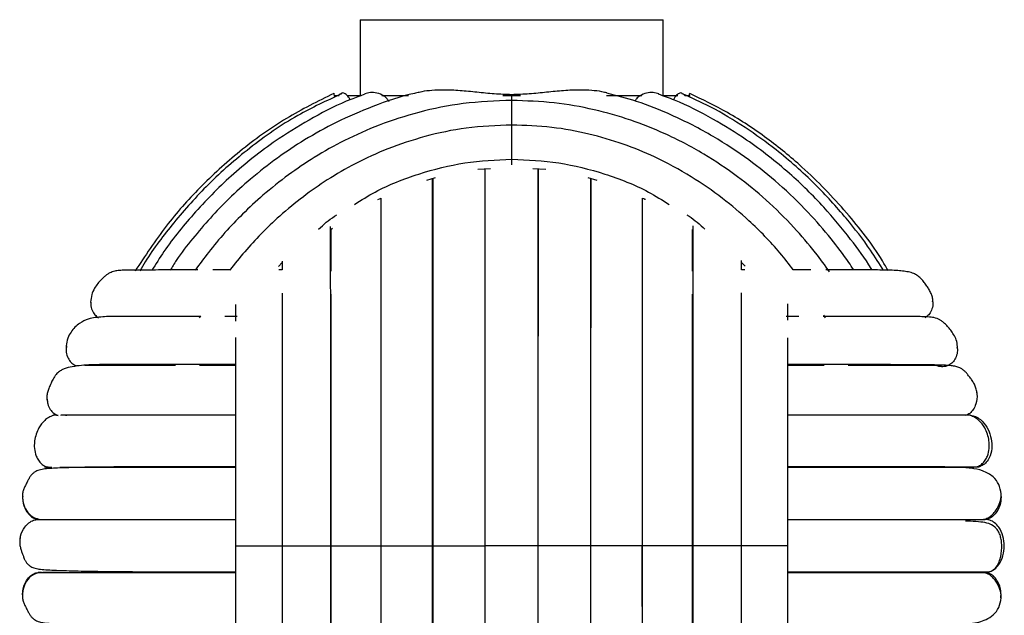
# Paper-space layout '_Posterior' of a CAD drawing. Header units: millimetres. Extents: x -167 to 233, y -56 to 638.
# Tile 6 of 7: x -31 to 98, y 270 to 348. Entities that reach past the tile are written whole.
import ezdxf

# ---------------------------------------------------------------- set-up
doc = ezdxf.new("R2010")
doc.units = ezdxf.units.MM

psp = doc.layouts.new('_Posterior')

# ---------------------------------------------------------------- linework, layer by layer
at = {"color": 7, "linetype": 'Continuous', "lineweight": 25}
for p, q in [((13.46, 348.44), (13.46, 338.44)), ((13.46, 348.44), (53.46, 348.44)), ((53.46, 338.44), (53.46, 348.44)), ((10.02, 338.44), (10.67, 338.44)), ((11.75, 338.44), (13.58, 338.44)), ((16.33, 338.44), (19.85, 338.44)), ((32.3, 338.44), (34.63, 338.44)), ((33.46, 337.78), (33.46, 338.54)), ((45.98, 338.44), (50.64, 338.44)), ((53.37, 338.44), (55.38, 338.44)), ((56.32, 338.44), (56.9, 338.44)), ((56.96, 338.2), (56.96, 338.44)), ((28.99, 328.69), (30.67, 328.79)), ((36.25, 328.8), (37.94, 328.7)), ((22.25, 327.23), (23.4, 327.59)), ((43.51, 327.58), (44.67, 327.25)), ((15.8, 324.7), (16.24, 324.89)), ((9.51, 320.7), (9.8, 320.92)), ((2.68, 315.86), (3.15, 316.36)), ((63.78, 315.39), (63.78, 316.64)), ((63.78, 316.36), (64.25, 315.87)), ((3.15, 315.39), (2.7, 315.39)), ((64.24, 315.39), (63.78, 315.39)), ((-22.12, 311.14), (-22.09, 311.03)), ((89, 311.24), (89.04, 311.42)), ((-7.63, 309.34), (-7.79, 309.07)), ((74.85, 309.06), (74.66, 309.41)), ((-2.78, 309.26), (-4.39, 309.26)), ((71.33, 309.26), (69.66, 309.26)), ((-25.36, 305.35), (-25.31, 305.14)), ((92.24, 305.07), (92.29, 305.29)), ((-24.21, 302.81), (-23.96, 302.73)), ((89.58, 302.8), (89.23, 302.8)), ((94.82, 299.17), (94.83, 299.34)), ((-27.9, 298.3), (-27.82, 298.12)), ((-27.08, 296.21), (-27.13, 296.16)), ((-27.05, 296.21), (-27.08, 296.21)), ((-26.68, 296.21), (-26.99, 296.21)), ((94.02, 296.2), (94.01, 296.21)), ((-28.2, 289.39), (-27.72, 289.39)), ((-27.72, 289.39), (-27.24, 289.36)), ((16.24, 272.69), (16.24, 282.46)), ((16.24, 270.96), (16.24, 278.94)), ((50.68, 272.69), (50.68, 278.94)), ((50.68, 270.96), (50.68, 278.94)), ((-28.6, 275.45), (-29.04, 275.44)), ((95.96, 275.44), (95.52, 275.44))]:
    psp.add_line(p, q, dxfattribs=at)
for points, knots in [([(9.99, 338.7), (7.87, 337.66), (3.49, 335.5), (-2.42, 331.22), (-7.7, 326.41), (-12.39, 321.15), (-14.93, 317.25), (-16.25, 315.23)], [0, 0, 0, 0, 0.1983447, 0.4099039, 0.6097628, 0.7979444, 1, 1, 1, 1]), ([(10.98, 338.64), (9.03, 337.74), (4.76, 335.76), (-1.1, 331.66), (-6.57, 326.89), (-11.11, 321.8), (-14.08, 317.91), (-15.38, 315.66), (-15.62, 315.26)], [0, 0, 0, 0, 0.178914, 0.392146, 0.593532, 0.783137, 0.961017, 1, 1, 1, 1]), ([(14.09, 338.6), (13.47, 338.38), (11.12, 337.55), (7.31, 335.6), (2.07, 332.42), (-3.22, 328.31), (-8.25, 323.24), (-11.82, 318.89), (-13.53, 316.15), (-14.05, 315.31)], [0, 0, 0, 0, 0.053028, 0.201094, 0.3438, 0.547744, 0.739691, 0.919698, 1, 1, 1, 1]), ([(20.92, 338.77), (20.82, 338.75), (18.84, 338.37), (15.26, 337.08), (10.41, 335.02), (6.22, 332.69), (2.44, 330.18), (-0.89, 327.57), (-3.82, 324.89), (-6.36, 322.27), (-8.66, 319.53), (-10.49, 317.26), (-11.36, 315.78), (-11.62, 315.34)], [0, 0, 0, 0, 0.007248, 0.147555, 0.276026, 0.392688, 0.497547, 0.607832, 0.701244, 0.787562, 0.874707, 0.96268, 1, 1, 1, 1]), ([(9.96, 338.75), (9.97, 338.73), (9.98, 338.69), (10.04, 338.35), (10.07, 338.19)], [0, 0, 0, 0, 0.53689, 1, 1, 1, 1]), ([(10.67, 338.44), (10.69, 338.49), (10.76, 338.65), (10.87, 338.68), (10.95, 338.69)], [0, 0, 0, 0, 0.285676, 1, 1, 1, 1]), ([(12.12, 337.87), (12.06, 337.99), (11.86, 338.37), (11.49, 338.69), (11.15, 338.82), (11, 338.72), (10.95, 338.69)], [0, 0, 0, 0, 0.164924, 0.517284, 0.870147, 1, 1, 1, 1]), ([(17.26, 337.65), (17.18, 337.77), (16.98, 338.07), (16.43, 338.48), (15.67, 338.79), (14.81, 338.88), (14.31, 338.73), (14.07, 338.66)], [0, 0, 0, 0, 0.096038, 0.22928, 0.49562, 0.759448, 1, 1, 1, 1]), ([(33.46, 338.54), (32.69, 338.57), (31.14, 338.61), (28.86, 338.87), (26.62, 339.08), (24.64, 339.18), (22.96, 339.11), (21.78, 338.99), (21.14, 338.82), (20.92, 338.77)], [0, 0, 0, 0, 0.174522, 0.349072, 0.523254, 0.697147, 0.823954, 0.939764, 1, 1, 1, 1]), ([(46.01, 338.77), (45.79, 338.82), (45.15, 338.99), (43.97, 339.11), (42.29, 339.18), (40.31, 339.08), (38.07, 338.87), (35.78, 338.61), (34.24, 338.57), (33.46, 338.54)], [0, 0, 0, 0, 0.059753, 0.175517, 0.302284, 0.476622, 0.651063, 0.825546, 1, 1, 1, 1]), ([(78.6, 315.39), (78.38, 315.72), (77.46, 317.14), (75.48, 319.71), (72.46, 323.21), (68.83, 326.72), (64.65, 330.1), (59.94, 333.2), (54.96, 335.75), (50.24, 337.64), (47.32, 338.4), (46, 338.74)], [0, 0, 0, 0, 0.0294016, 0.1235897, 0.2364461, 0.3680247, 0.4920346, 0.6291138, 0.7793411, 0.9006485, 1, 1, 1, 1]), ([(52.86, 338.66), (52.62, 338.73), (52.12, 338.88), (51.26, 338.79), (50.5, 338.48), (49.96, 338.09), (49.78, 337.81), (49.71, 337.7)], [0, 0, 0, 0, 0.243773, 0.511631, 0.782039, 0.917317, 1, 1, 1, 1]), ([(81.03, 315.35), (80.99, 315.43), (80.13, 316.85), (78.05, 319.68), (74.53, 323.95), (69.98, 328.4), (65.04, 332.28), (59.92, 335.43), (56.02, 337.46), (53.54, 338.34), (52.83, 338.6)], [0, 0, 0, 0, 0.007345, 0.133993, 0.282742, 0.453669, 0.64683, 0.788055, 0.939231, 1, 1, 1, 1]), ([(55.97, 338.69), (55.93, 338.72), (55.78, 338.82), (55.44, 338.69), (55.07, 338.37), (54.87, 337.99), (54.8, 337.87)], [0, 0, 0, 0, 0.1295705, 0.4819642, 0.83409, 1, 1, 1, 1]), ([(82.54, 315.3), (81.97, 316.21), (80.46, 318.61), (77.48, 322.46), (73.38, 326.96), (68.88, 330.95), (64.21, 334.31), (60.08, 336.82), (57.2, 338.11), (55.96, 338.67)], [0, 0, 0, 0, 0.089453, 0.236735, 0.405956, 0.597206, 0.737023, 0.886675, 1, 1, 1, 1]), ([(55.97, 338.69), (56.05, 338.68), (56.16, 338.65), (56.24, 338.49), (56.26, 338.44)], [0, 0, 0, 0, 0.715197, 1, 1, 1, 1]), ([(56.87, 338.24), (56.89, 338.37), (56.94, 338.68), (56.97, 338.8), (56.96, 338.75), (56.96, 338.75)], [0, 0, 0, 0, 0.423735, 0.997189, 1, 1, 1, 1]), ([(83.14, 315.27), (82.89, 315.71), (81.34, 318.45), (77.62, 323.15), (72.48, 328.54), (67.11, 332.88), (62.17, 336.19), (58.62, 337.9), (56.94, 338.71)], [0, 0, 0, 0, 0.042866, 0.264083, 0.501438, 0.668741, 0.843248, 1, 1, 1, 1]), ([(33.46, 337.78), (31.32, 337.7), (27.19, 337.54), (21.33, 336.34), (16.09, 334.66), (11.49, 332.62), (7.5, 330.38), (3.91, 327.95), (0.76, 325.43), (-2.02, 322.86), (-4.42, 320.33), (-6.51, 317.86), (-7.75, 316.16), (-8.33, 315.37)], [0, 0, 0, 0, 0.130341, 0.2513, 0.362846, 0.464994, 0.55773, 0.64107, 0.728743, 0.802996, 0.871545, 0.940752, 1, 1, 1, 1]), ([(75.41, 315.14), (74.8, 315.99), (73.33, 318.03), (70.56, 321.23), (67.14, 324.62), (63.17, 327.87), (58.71, 330.86), (53.97, 333.34), (49.11, 335.27), (44.25, 336.65), (38.99, 337.59), (35.34, 337.72), (33.46, 337.78)], [0, 0, 0, 0, 0.063146, 0.152287, 0.256223, 0.354198, 0.46254, 0.581265, 0.677175, 0.778951, 0.88657, 1, 1, 1, 1]), ([(33.46, 334.43), (33.46, 334.55), (33.46, 334.93), (33.46, 335.7), (33.46, 336.6), (33.46, 337.32), (33.46, 337.75), (33.46, 337.73), (33.46, 337.72)], [0, 0, 0, 0, 0.060542, 0.197763, 0.424111, 0.648661, 0.873211, 1, 1, 1, 1]), ([(33.46, 334.53), (31.46, 334.45), (27.58, 334.3), (22.1, 333.13), (17.2, 331.51), (12.91, 329.55), (9.2, 327.4), (5.87, 325.07), (2.96, 322.67), (0.4, 320.21), (-1.8, 317.84), (-3.11, 316.2), (-3.75, 315.38)], [0, 0, 0, 0, 0.138856, 0.267712, 0.386527, 0.495286, 0.59401, 0.682728, 0.776038, 0.85508, 0.927938, 1, 1, 1, 1]), ([(70.62, 315.39), (70.04, 316.14), (68.27, 318.47), (65.14, 321.64), (61.21, 324.99), (57.06, 327.86), (52.66, 330.24), (48.12, 332.1), (43.58, 333.43), (38.65, 334.35), (35.22, 334.47), (33.46, 334.53)], [0, 0, 0, 0, 0.0659, 0.202517, 0.307458, 0.423533, 0.550804, 0.653645, 0.762813, 0.878284, 1, 1, 1, 1]), ([(33.46, 330.01), (33.46, 330.2), (33.46, 330.61), (33.46, 331.34), (33.46, 332.23), (33.46, 333.18), (33.46, 333.96), (33.46, 334.46), (33.46, 334.48), (33.46, 334.48)], [0, 0, 0, 0, 0.0886587, 0.1890412, 0.3028011, 0.4904507, 0.6766092, 0.8627676, 1, 1, 1, 1]), ([(12.69, 324.05), (13.6, 324.61), (16.26, 326.29), (21.17, 328.17), (27.23, 329.73), (31.39, 329.92), (33.46, 330.01)], [0, 0, 0, 0, 0.146021, 0.431008, 0.715612, 1, 1, 1, 1]), ([(33.46, 330.01), (35.54, 329.92), (39.7, 329.73), (45.76, 328.17), (50.66, 326.29), (53.33, 324.61), (54.23, 324.05)], [0, 0, 0, 0, 0.284423, 0.569085, 0.854113, 1, 1, 1, 1]), ([(33.46, 329.28), (33.46, 329.36), (33.46, 329.53), (33.46, 329.84), (33.46, 330.01)], [0, 0, 0, 0, 0.44209, 1, 1, 1, 1]), ([(23.01, 278.94), (23.01, 281.61), (23.01, 286.94), (23.01, 294.74), (23.01, 302.18), (23.01, 309.1), (23.01, 315.35), (23.01, 320.78), (23.01, 324.86), (23.01, 326.77), (23.01, 327.47)], [0, 0, 0, 0, 0.132845, 0.265706, 0.398601, 0.531522, 0.664496, 0.795125, 0.925805, 1, 1, 1, 1]), ([(23.03, 327.47), (23.03, 326.95), (23.03, 325.72), (23.03, 323.55), (23.03, 321.22), (23.03, 319.07), (23.03, 317.12), (23.03, 314.87), (23.03, 311.87), (23.03, 307.68), (23.03, 302.88), (23.03, 297.6), (23.03, 292.03), (23.03, 285.73), (23.03, 281.27), (23.03, 278.94)], [0, 0, 0, 0, 0.05372, 0.126694, 0.190314, 0.24458, 0.289496, 0.330787, 0.400033, 0.486193, 0.589257, 0.677679, 0.775613, 0.883056, 1, 1, 1, 1]), ([(29.96, 278.94), (29.96, 281.58), (29.96, 286.85), (29.96, 294.58), (29.96, 301.96), (29.96, 308.86), (29.96, 315.13), (29.96, 320.64), (29.96, 325.26), (29.96, 327.64), (29.96, 328.75)], [0, 0, 0, 0, 0.127681, 0.255367, 0.383057, 0.510755, 0.638459, 0.763895, 0.889328, 1, 1, 1, 1]), ([(29.96, 278.94), (29.96, 281.58), (29.96, 286.84), (29.96, 294.55), (29.96, 301.93), (29.96, 308.81), (29.96, 315.05), (29.96, 320.54), (29.96, 325.19), (29.96, 327.6), (29.96, 328.75)], [0, 0, 0, 0, 0.127152, 0.254297, 0.381434, 0.50854, 0.635634, 0.760427, 0.885204, 1, 1, 1, 1]), ([(36.96, 278.94), (36.96, 281.58), (36.96, 286.85), (36.96, 294.58), (36.96, 301.96), (36.96, 308.86), (36.96, 315.13), (36.96, 320.64), (36.96, 325.27), (36.96, 327.65), (36.96, 328.76)], [0, 0, 0, 0, 0.1276301, 0.2552641, 0.3829032, 0.5105488, 0.6382022, 0.7635871, 0.8889701, 1, 1, 1, 1]), ([(36.96, 278.94), (36.96, 281.58), (36.96, 286.84), (36.96, 294.55), (36.96, 301.93), (36.97, 308.81), (36.97, 315.05), (36.97, 320.54), (36.97, 325.2), (36.97, 327.6), (36.97, 328.76)], [0, 0, 0, 0, 0.127101, 0.254194, 0.38128, 0.508335, 0.635378, 0.760121, 0.884847, 1, 1, 1, 1]), ([(43.9, 278.94), (43.9, 280.96), (43.9, 284.79), (43.9, 290.2), (43.9, 294.94), (43.9, 299.03), (43.9, 302.48), (43.9, 305.34), (43.9, 307.72), (43.9, 310.29), (43.9, 313.41), (43.9, 317.24), (43.9, 321.01), (43.9, 324.45), (43.9, 326.57), (43.9, 327.46), (43.9, 327.47)], [0, 0, 0, 0, 0.1012779, 0.1931701, 0.2756642, 0.3487689, 0.4124728, 0.4667751, 0.5116776, 0.5530648, 0.6224654, 0.7087474, 0.8118985, 0.9003602, 0.9983203, 1, 1, 1, 1]), ([(43.91, 278.94), (43.91, 281.61), (43.91, 286.94), (43.91, 294.74), (43.91, 302.18), (43.92, 309.1), (43.92, 315.35), (43.92, 320.78), (43.92, 324.86), (43.92, 326.77), (43.92, 327.47)], [0, 0, 0, 0, 0.1328515, 0.2657187, 0.3986202, 0.5315473, 0.6645268, 0.7951629, 0.9258481, 1, 1, 1, 1]), ([(16.2, 324.87), (16.2, 324.59), (16.2, 323.64), (16.2, 321.9), (16.2, 319.82), (16.2, 317.9), (16.2, 315.68), (16.2, 312.7), (16.2, 308.49), (16.2, 303.61), (16.2, 298.21), (16.2, 292.48), (16.2, 285.98), (16.2, 281.35), (16.2, 278.94)], [0, 0, 0, 0, 0.030182, 0.100863, 0.161176, 0.211124, 0.256952, 0.333793, 0.42944, 0.543879, 0.642066, 0.750821, 0.870131, 1, 1, 1, 1]), ([(50.73, 278.94), (50.73, 281.03), (50.73, 285), (50.73, 290.58), (50.73, 295.47), (50.73, 299.67), (50.73, 303.2), (50.73, 306.09), (50.73, 308.51), (50.73, 311.1), (50.73, 314.22), (50.73, 318.04), (50.73, 321.65), (50.73, 323.99), (50.73, 324.87), (50.73, 324.88)], [0, 0, 0, 0, 0.112392, 0.214362, 0.305908, 0.387029, 0.457715, 0.517965, 0.567777, 0.613729, 0.690786, 0.786583, 0.901112, 0.999331, 1, 1, 1, 1]), ([(50.73, 324.88), (50.83, 324.84), (50.97, 324.79), (51.09, 324.72), (51.12, 324.7)], [0, 0, 0, 0, 0.753585, 1, 1, 1, 1]), ([(7.96, 320.77), (8.63, 321.39), (9.39, 322.09), (10.27, 322.6), (10.38, 322.66)], [0, 0, 0, 0, 0.883848, 1, 1, 1, 1]), ([(56.55, 322.66), (56.66, 322.6), (57.54, 322.09), (58.29, 321.39), (58.96, 320.78)], [0, 0, 0, 0, 0.115397, 1, 1, 1, 1]), ([(9.51, 321.13), (9.51, 320.77), (9.51, 319.72), (9.51, 317.67), (9.51, 314.77), (9.52, 311.11), (9.52, 306.59), (9.52, 301.11), (9.52, 295.43), (9.52, 289.83), (9.52, 284.52), (9.52, 280.84), (9.52, 278.94)], [0, 0, 0, 0, 0.03826, 0.110412, 0.196315, 0.295959, 0.409323, 0.5364, 0.677181, 0.778688, 0.886297, 1, 1, 1, 1]), ([(57.41, 278.94), (57.41, 281.36), (57.41, 285.98), (57.41, 292.42), (57.41, 297.99), (57.41, 302.7), (57.41, 306.59), (57.41, 309.73), (57.41, 312.31), (57.41, 314.69), (57.41, 317.18), (57.41, 319.44), (57.41, 320.72), (57.41, 321.2)], [0, 0, 0, 0, 0.144826, 0.276232, 0.394207, 0.498773, 0.589879, 0.667536, 0.731741, 0.791009, 0.863298, 0.949195, 1, 1, 1, 1]), ([(9.6, 320.77), (9.6, 319.53), (9.6, 317.88), (9.6, 315.76), (9.6, 315.24)], [0, 0, 0, 0, 0.755707, 1, 1, 1, 1]), ([(57.33, 315.24), (57.33, 315.76), (57.33, 317.88), (57.33, 319.51), (57.33, 320.75)], [0, 0, 0, 0, 0.245142, 1, 1, 1, 1]), ([(3.15, 316.55), (3.15, 316.2), (3.15, 315.83), (3.15, 315.41), (3.15, 315.39)], [0, 0, 0, 0, 0.94654, 1, 1, 1, 1]), ([(-7.98, 315.39), (-8.3, 315.39), (-9.92, 315.39), (-12.52, 315.39), (-14.91, 315.38), (-16.41, 315.37), (-17.26, 315.36), (-17.95, 315.35), (-18.56, 315.31), (-19.07, 315.21), (-19.51, 315.04), (-19.75, 314.91), (-19.99, 314.75), (-20.34, 314.47), (-20.78, 314.07), (-21.23, 313.55), (-21.66, 312.91), (-22.04, 312.07), (-22.09, 311.47), (-22.12, 311.14)], [0, 0, 0, 0, 0.042171, 0.218837, 0.413911, 0.491592, 0.57193, 0.64705, 0.714563, 0.76005, 0.777208, 0.784076, 0.790342, 0.803937, 0.824117, 0.853, 0.891246, 0.940394, 1, 1, 1, 1]), ([(-3.75, 315.39), (-4.32, 315.39), (-5.12, 315.39), (-5.8, 315.39), (-6, 315.39)], [0, 0, 0, 0, 0.7168188, 1, 1, 1, 1]), ([(72.92, 315.39), (72.78, 315.39), (72.09, 315.39), (71.27, 315.39), (70.61, 315.39)], [0, 0, 0, 0, 0.2021278, 1, 1, 1, 1]), ([(89.04, 311.42), (89.02, 311.58), (88.98, 311.87), (88.77, 312.38), (88.51, 312.87), (88.24, 313.28), (87.99, 313.62), (87.75, 313.93), (87.48, 314.25), (87.19, 314.51), (86.86, 314.75), (86.35, 315), (85.81, 315.13), (85.03, 315.26), (83.83, 315.36), (81.99, 315.39), (79.36, 315.39), (76.94, 315.39), (75.28, 315.39), (74.89, 315.39)], [0, 0, 0, 0, 0.05427, 0.099004, 0.134456, 0.16117, 0.171914, 0.181575, 0.199712, 0.209091, 0.219901, 0.24832, 0.310094, 0.376809, 0.443034, 0.598152, 0.774592, 0.946318, 1, 1, 1, 1]), ([(3.15, 312.31), (3.15, 311.33), (3.15, 309.07), (3.15, 304.97), (3.15, 299.83), (3.15, 294.49), (3.15, 289.21), (3.15, 284.21), (3.15, 280.73), (3.15, 278.94)], [0, 0, 0, 0, 0.109814, 0.253185, 0.413869, 0.591877, 0.720207, 0.856246, 1, 1, 1, 1]), ([(9.6, 312.2), (9.6, 312.05), (9.6, 310.24), (9.6, 306.14), (9.6, 299.94), (9.6, 293.21), (9.6, 286.17), (9.6, 281.35), (9.6, 278.94)], [0, 0, 0, 0, 0.017254, 0.213447, 0.409843, 0.60644, 0.803171, 1, 1, 1, 1]), ([(57.32, 278.94), (57.32, 281.35), (57.32, 286.17), (57.33, 293.21), (57.33, 299.94), (57.33, 306.14), (57.33, 310.24), (57.33, 312.05), (57.33, 312.2)], [0, 0, 0, 0, 0.196815, 0.393566, 0.590162, 0.786561, 0.98274, 1, 1, 1, 1]), ([(63.78, 278.94), (63.78, 281.23), (63.78, 285.58), (63.78, 291.65), (63.78, 296.9), (63.78, 301.32), (63.78, 304.98), (63.78, 307.92), (63.78, 310.32), (63.78, 311.7), (63.78, 312.35)], [0, 0, 0, 0, 0.183385, 0.349779, 0.499172, 0.631538, 0.74688, 0.845165, 0.92637, 1, 1, 1, 1]), ([(-22.08, 311.14), (-22.09, 311.04), (-22.13, 310.67), (-21.95, 310.08), (-21.61, 309.45), (-21.25, 309.19), (-21.08, 309.07)], [0, 0, 0, 0, 0.125846, 0.454258, 0.744052, 1, 1, 1, 1]), ([(-2.98, 310.82), (-2.98, 310.6), (-2.98, 309.92), (-2.98, 309.14), (-2.98, 308.62)], [0, 0, 0, 0, 0.32676, 1, 1, 1, 1]), ([(69.91, 308.74), (69.91, 309.11), (69.91, 309.88), (69.91, 310.57), (69.91, 310.93)], [0, 0, 0, 0, 0.472847, 1, 1, 1, 1]), ([(88.98, 311.42), (89.01, 311.22), (89.08, 310.76), (88.88, 310.08), (88.54, 309.45), (88.17, 309.19), (88, 309.07)], [0, 0, 0, 0, 0.217663, 0.511581, 0.770936, 1, 1, 1, 1]), ([(-7.68, 309.26), (-8.63, 309.26), (-10.93, 309.26), (-14.1, 309.26), (-17.03, 309.26), (-19.46, 309.26), (-21.2, 309.17), (-22.44, 308.94), (-23.67, 308.38), (-24.61, 307.42), (-25.18, 306.39), (-25.3, 305.7), (-25.36, 305.35)], [0, 0, 0, 0, 0.104256, 0.252834, 0.40699, 0.552664, 0.687018, 0.751439, 0.823249, 0.905796, 0.951126, 1, 1, 1, 1]), ([(92.29, 305.29), (92.25, 305.57), (92.18, 306.09), (91.83, 306.82), (91.45, 307.38), (91.09, 307.82), (90.79, 308.12), (90.56, 308.34), (90.32, 308.56), (90.09, 308.71), (89.85, 308.86), (89.33, 309.08), (88.68, 309.17), (87.87, 309.22), (86.85, 309.23), (85.18, 309.25), (82.68, 309.26), (79.11, 309.26), (76.4, 309.26), (74.79, 309.26), (74.54, 309.26)], [0, 0, 0, 0, 0.051235, 0.092833, 0.124927, 0.148559, 0.157405, 0.164491, 0.175378, 0.180753, 0.186826, 0.202278, 0.25763, 0.344577, 0.427845, 0.508301, 0.679342, 0.834369, 0.973843, 1, 1, 1, 1]), ([(23.01, 278.94), (23.01, 281.62), (23.01, 286.96), (23.01, 294.76), (23.01, 301.48), (23.01, 305.29), (23.01, 306.84)], [0, 0, 0, 0, 0.2715861, 0.5431297, 0.8145986, 1, 1, 1, 1]), ([(43.91, 278.94), (43.91, 281.62), (43.91, 286.96), (43.91, 294.76), (43.91, 301.48), (43.91, 305.29), (43.91, 306.84)], [0, 0, 0, 0, 0.271586, 0.543129, 0.814598, 1, 1, 1, 1]), ([(-2.98, 306.49), (-2.98, 305.39), (-2.98, 302.86), (-2.98, 298.29), (-2.98, 293.36), (-2.98, 288.47), (-2.98, 283.83), (-2.98, 280.6), (-2.98, 278.94)], [0, 0, 0, 0, 0.142383, 0.326935, 0.531342, 0.678726, 0.83493, 1, 1, 1, 1]), ([(69.91, 278.94), (69.91, 281.06), (69.91, 285.11), (69.91, 290.74), (69.91, 295.59), (69.91, 299.67), (69.91, 303.02), (69.91, 305.2), (69.91, 306.23), (69.91, 306.42)], [0, 0, 0, 0, 0.2116525, 0.4036851, 0.5760696, 0.7288163, 0.8618741, 0.9752118, 1, 1, 1, 1]), ([(-25.31, 305.35), (-25.34, 305.07), (-25.39, 304.52), (-25.14, 303.77), (-24.76, 303.16), (-24.38, 302.92), (-24.21, 302.81)], [0, 0, 0, 0, 0.284336, 0.553205, 0.790457, 1, 1, 1, 1]), ([(92.24, 305.29), (92.26, 305.03), (92.31, 304.5), (92.07, 303.77), (91.69, 303.16), (91.31, 302.92), (91.14, 302.81)], [0, 0, 0, 0, 0.267889, 0.542937, 0.785642, 1, 1, 1, 1]), ([(-2.98, 302.89), (-4.08, 302.89), (-6.74, 302.89), (-10.54, 302.89), (-14.51, 302.89), (-18.04, 302.89), (-20.52, 302.9), (-22.37, 302.85), (-23.66, 302.77), (-24.87, 302.56), (-25.65, 302.35), (-26.24, 302), (-26.55, 301.72), (-26.72, 301.53), (-26.9, 301.28), (-27.06, 300.99), (-27.23, 300.67), (-27.42, 300.28), (-27.62, 299.82), (-27.81, 299.29), (-27.92, 298.76), (-27.91, 298.47), (-27.9, 298.3)], [0, 0, 0, 0, 0.079291, 0.191838, 0.310088, 0.434019, 0.562011, 0.626156, 0.690616, 0.755663, 0.819969, 0.843189, 0.851765, 0.858763, 0.86189, 0.870977, 0.877328, 0.88448, 0.902757, 0.927868, 0.960231, 1, 1, 1, 1]), ([(-22.9, 302.81), (-22.63, 302.81), (-21.87, 302.81), (-19.49, 302.81), (-15.85, 302.81), (-12.9, 302.81), (-11.04, 302.81), (-10.9, 302.81)], [0, 0, 0, 0, 0.149311, 0.425707, 0.701824, 0.977633, 1, 1, 1, 1]), ([(-7.74, 302.81), (-7.23, 302.81), (-5.8, 302.81), (-4.08, 302.81), (-2.98, 302.81)], [0, 0, 0, 0, 0.35678, 1, 1, 1, 1]), ([(94.83, 299.34), (94.79, 299.53), (94.72, 299.88), (94.48, 300.38), (94.2, 300.84), (93.92, 301.22), (93.69, 301.51), (93.49, 301.75), (93.28, 301.99), (93.08, 302.16), (92.85, 302.33), (92.48, 302.53), (92.01, 302.67), (91.4, 302.76), (90.32, 302.82), (88.33, 302.86), (85.03, 302.88), (81.24, 302.89), (77.26, 302.89), (73.55, 302.89), (70.96, 302.89), (69.91, 302.89)], [0, 0, 0, 0, 0.040752, 0.073396, 0.098313, 0.115932, 0.122288, 0.127334, 0.135801, 0.140392, 0.145762, 0.159685, 0.189834, 0.232014, 0.286533, 0.424014, 0.566939, 0.696069, 0.812109, 0.923398, 1, 1, 1, 1]), ([(69.91, 302.81), (71.01, 302.81), (72.73, 302.81), (74.16, 302.81), (74.68, 302.81)], [0, 0, 0, 0, 0.642404, 1, 1, 1, 1]), ([(77.86, 302.81), (77.99, 302.81), (79.84, 302.81), (82.78, 302.81), (86.43, 302.81), (88.97, 302.81), (89.82, 302.81), (90.18, 302.81)], [0, 0, 0, 0, 0.0196568, 0.2803937, 0.5414016, 0.8026773, 1, 1, 1, 1]), ([(91.14, 302.81), (90.94, 302.73), (90.53, 302.58), (89.9, 302.61), (89.54, 302.76), (89.39, 302.82)], [0, 0, 0, 0, 0.343414, 0.732239, 1, 1, 1, 1]), ([(94.79, 299.33), (94.82, 299.22), (94.93, 298.68), (94.79, 297.84), (94.42, 296.98), (93.94, 296.43), (93.54, 296.25), (93.35, 296.16)], [0, 0, 0, 0, 0.091021, 0.438803, 0.64964, 0.835684, 1, 1, 1, 1]), ([(-27.85, 298.31), (-27.83, 298.1), (-27.81, 297.63), (-27.48, 296.99), (-27.02, 296.43), (-26.61, 296.25), (-26.42, 296.16)], [0, 0, 0, 0, 0.226472, 0.51708, 0.773515, 1, 1, 1, 1]), ([(-27.05, 296.16), (-27.26, 296.09), (-27.67, 295.94), (-28.35, 295.41), (-29.11, 294.42), (-29.51, 293.18), (-29.58, 291.99), (-29.46, 291.19), (-29.19, 290.5), (-28.86, 290.01), (-28.42, 289.6), (-28.06, 289.46), (-27.88, 289.39)], [0, 0, 0, 0, 0.076226, 0.154189, 0.301728, 0.512003, 0.602245, 0.723597, 0.792284, 0.862585, 0.932108, 1, 1, 1, 1]), ([(-26.42, 296.16), (-26.63, 296.21), (-26.85, 296.27), (-27.07, 296.21), (-27.08, 296.21)], [0, 0, 0, 0, 0.930008, 1, 1, 1, 1]), ([(-25.27, 296.16), (-25.5, 296.19), (-25.95, 296.25), (-26.05, 296.19), (-26.11, 296.16)], [0, 0, 0, 0, 0.50258, 1, 1, 1, 1]), ([(-2.98, 296.21), (-4.05, 296.21), (-6.59, 296.21), (-9.98, 296.21), (-13.3, 296.21), (-16.27, 296.21), (-19.17, 296.21), (-21.87, 296.21), (-24.26, 296.21), (-25.33, 296.21), (-25.88, 296.2)], [0, 0, 0, 0, 0.09563, 0.228033, 0.329777, 0.442283, 0.565551, 0.699589, 0.844407, 1, 1, 1, 1]), ([(94.01, 296.21), (93.94, 296.21), (93.79, 296.21), (92.66, 296.21), (91.06, 296.21), (89.1, 296.21), (86.93, 296.21), (84.55, 296.21), (82.06, 296.21), (79.51, 296.21), (77.03, 296.21), (74.48, 296.21), (72.15, 296.21), (70.54, 296.21), (69.91, 296.21)], [0, 0, 0, 0, 0.121889, 0.235443, 0.340557, 0.437234, 0.525464, 0.605248, 0.689829, 0.762238, 0.826764, 0.891689, 0.95722, 1, 1, 1, 1]), ([(94.8, 289.39), (94.98, 289.46), (95.35, 289.6), (95.79, 290.01), (96.12, 290.5), (96.39, 291.19), (96.5, 291.99), (96.44, 293.18), (96.03, 294.42), (95.28, 295.41), (94.6, 295.94), (94.18, 296.09), (93.98, 296.16)], [0, 0, 0, 0, 0.067892, 0.137415, 0.207716, 0.276403, 0.397755, 0.487997, 0.698271, 0.845811, 0.923773, 1, 1, 1, 1]), ([(94.01, 296.21), (94.23, 296.16), (94.71, 296.07), (95.49, 295.55), (96.21, 294.65), (96.71, 293.43), (96.88, 292.12), (96.69, 290.98), (96.25, 290.14), (95.74, 289.63), (95.33, 289.47), (95.13, 289.39)], [0, 0, 0, 0, 0.074416, 0.164861, 0.314053, 0.462059, 0.610065, 0.759257, 0.849702, 0.929512, 1, 1, 1, 1]), ([(-2.98, 289.38), (-2.99, 289.38), (-5.23, 289.38), (-8.77, 289.38), (-13.6, 289.38), (-17.73, 289.38), (-21.69, 289.35), (-24.45, 289.3), (-26.23, 289.24), (-27.27, 289.19), (-28.13, 289.13), (-28.84, 289), (-29.37, 288.8), (-29.75, 288.51), (-29.94, 288.31), (-30.11, 288.11), (-30.27, 287.82), (-30.42, 287.56), (-30.58, 287.25), (-30.77, 286.86), (-30.97, 286.42), (-31.11, 285.97), (-31.13, 285.67), (-31.13, 285.51)], [0, 0, 0, 0, 0.0007075, 0.1369215, 0.2409014, 0.3499207, 0.4712945, 0.6055158, 0.6590294, 0.7144055, 0.7686828, 0.8187693, 0.853183, 0.8661806, 0.8711521, 0.8753454, 0.8828483, 0.8872568, 0.8928954, 0.9088729, 0.9318435, 0.9621309, 1, 1, 1, 1]), ([(-28.2, 289.39), (-27.99, 289.35), (-27.77, 289.29), (-27.55, 289.35), (-27.54, 289.35)], [0, 0, 0, 0, 0.926343, 1, 1, 1, 1]), ([(-26.19, 289.35), (-25.71, 289.35), (-24.78, 289.35), (-22.74, 289.35), (-20.08, 289.35), (-16.73, 289.35), (-12.77, 289.35), (-8.94, 289.35), (-5.71, 289.35), (-3.72, 289.35), (-2.98, 289.35)], [0, 0, 0, 0, 0.137495, 0.26662, 0.387352, 0.552642, 0.699042, 0.826529, 0.935078, 1, 1, 1, 1]), ([(-20, 289.39), (-19.77, 289.39), (-18.29, 289.39), (-14.69, 289.39), (-9.21, 289.39), (-5.21, 289.39), (-2.98, 289.39), (-2.98, 289.39)], [0, 0, 0, 0, 0.058425, 0.372192, 0.685818, 0.999281, 1, 1, 1, 1]), ([(69.91, 289.39), (69.91, 289.39), (72.14, 289.39), (76.14, 289.39), (81.61, 289.39), (85.11, 289.39), (86.49, 289.39), (86.62, 289.39)], [0, 0, 0, 0, 0.000707, 0.322357, 0.644157, 0.966117, 1, 1, 1, 1]), ([(98.06, 285.82), (97.99, 286.25), (97.85, 287.07), (96.95, 288.21), (95.64, 288.93), (94.03, 289.23), (92.2, 289.35), (89.85, 289.38), (86.85, 289.38), (82.95, 289.38), (78.69, 289.38), (74.4, 289.38), (71.33, 289.38), (69.91, 289.38)], [0, 0, 0, 0, 0.067152, 0.12855, 0.209238, 0.287131, 0.369327, 0.456337, 0.576943, 0.69289, 0.80346, 0.908663, 1, 1, 1, 1]), ([(69.91, 289.35), (70.89, 289.35), (73.84, 289.35), (78.36, 289.35), (82.81, 289.35), (86.32, 289.35), (89.04, 289.35), (91.33, 289.35), (93.07, 289.35), (94.23, 289.35), (94.38, 289.35), (94.46, 289.35)], [0, 0, 0, 0, 0.0671, 0.200342, 0.342458, 0.442178, 0.545845, 0.653466, 0.765032, 0.880547, 1, 1, 1, 1]), ([(87, 289.39), (88.06, 289.39), (90.45, 289.39), (92.98, 289.39), (94.8, 289.39), (95.02, 289.39), (95.13, 289.39)], [0, 0, 0, 0, 0.2094706, 0.4729186, 0.7364388, 1, 1, 1, 1]), ([(95.13, 289.39), (94.92, 289.35), (94.69, 289.29), (94.47, 289.35), (94.45, 289.36)], [0, 0, 0, 0, 0.9059797, 1, 1, 1, 1]), ([(-31.13, 285.51), (-31.09, 285.12), (-31.01, 284.36), (-30.46, 283.35), (-29.66, 282.64), (-29.02, 282.51), (-28.71, 282.44)], [0, 0, 0, 0, 0.263373, 0.521584, 0.767064, 1, 1, 1, 1]), ([(-31.09, 285.51), (-31.09, 285.31), (-31.11, 284.68), (-30.79, 283.8), (-30.25, 283.03), (-29.67, 282.59), (-29.24, 282.49), (-29.04, 282.44)], [0, 0, 0, 0, 0.147542, 0.473698, 0.671425, 0.845901, 1, 1, 1, 1]), ([(95.63, 282.44), (95.73, 282.46), (95.91, 282.49), (96.29, 282.63), (96.75, 282.92), (97.19, 283.38), (97.69, 284.13), (98.03, 285.1), (98.05, 285.56), (98.06, 285.82)], [0, 0, 0, 0, 0.035304, 0.072159, 0.153759, 0.250157, 0.363385, 0.642715, 1, 1, 1, 1]), ([(98.02, 285.82), (98.03, 285.52), (98.06, 284.78), (97.72, 283.8), (97.18, 283.03), (96.6, 282.59), (96.17, 282.49), (95.96, 282.44)], [0, 0, 0, 0, 0.209163, 0.511742, 0.695177, 0.857041, 1, 1, 1, 1]), ([(-31.4, 279.96), (-31.39, 280.05), (-31.33, 280.58), (-30.94, 281.31), (-30.31, 282), (-29.68, 282.38), (-29.24, 282.42), (-29.04, 282.44)], [0, 0, 0, 0, 0.075749, 0.429373, 0.643753, 0.832923, 1, 1, 1, 1]), ([(-29.04, 282.44), (-28.92, 282.44), (-28.7, 282.44), (-26.88, 282.45), (-24.06, 282.45), (-20.19, 282.45), (-15.43, 282.45), (-9.82, 282.45), (-5.61, 282.45), (-3.16, 282.45), (-2.98, 282.45)], [0, 0, 0, 0, 0.141254, 0.282492, 0.423725, 0.564925, 0.70611, 0.847258, 0.988386, 1, 1, 1, 1]), ([(-29.04, 282.44), (-28.92, 282.44), (-28.7, 282.44), (-26.9, 282.44), (-24.08, 282.44), (-20.22, 282.44), (-15.48, 282.44), (-9.88, 282.44), (-5.65, 282.44), (-3.18, 282.44), (-2.98, 282.44)], [0, 0, 0, 0, 0.141011, 0.282018, 0.423035, 0.564058, 0.705091, 0.846132, 0.987171, 1, 1, 1, 1]), ([(69.91, 282.45), (70.09, 282.45), (72.54, 282.45), (76.75, 282.45), (82.36, 282.45), (87.12, 282.45), (90.98, 282.45), (93.81, 282.45), (95.62, 282.45), (95.85, 282.44), (95.96, 282.44)], [0, 0, 0, 0, 0.011608, 0.152737, 0.293885, 0.435069, 0.576279, 0.717502, 0.858748, 1, 1, 1, 1]), ([(69.91, 282.44), (70.11, 282.44), (72.58, 282.44), (75.16, 282.44), (77.26, 282.44), (77.52, 282.44)], [0, 0, 0, 0, 0.073706, 0.884283, 1, 1, 1, 1]), ([(77.52, 282.44), (79.14, 282.44), (82.66, 282.44), (87.14, 282.44), (91.01, 282.44), (93.82, 282.44), (95.63, 282.44), (95.85, 282.44), (95.96, 282.44)], [0, 0, 0, 0, 0.1463836, 0.317122, 0.4878417, 0.6585626, 0.8292926, 1, 1, 1, 1]), ([(96.56, 275.55), (96.76, 275.64), (97.14, 275.81), (97.6, 276.39), (97.91, 277.12), (98.05, 277.82), (98.11, 278.39), (98.13, 278.88), (98.11, 279.47), (98.02, 280), (97.9, 280.4), (97.79, 280.66), (97.66, 280.9), (97.46, 281.2), (97, 281.66), (96.3, 281.96), (95.32, 282.12), (94.37, 282.18), (93.56, 282.21), (93.34, 282.22)], [0, 0, 0, 0, 0.095139, 0.174519, 0.238411, 0.287276, 0.3067, 0.323488, 0.353589, 0.381041, 0.39371, 0.40661, 0.420552, 0.436205, 0.474363, 0.584481, 0.744415, 0.930597, 1, 1, 1, 1]), ([(96.56, 275.55), (96.57, 275.55), (96.8, 275.59), (97.23, 275.9), (97.88, 276.57), (98.35, 277.64), (98.52, 278.94), (98.35, 280.25), (97.88, 281.31), (97.24, 282), (96.61, 282.38), (96.17, 282.42), (95.96, 282.44)], [0, 0, 0, 0, 0.001491, 0.080754, 0.17058, 0.31875, 0.465743, 0.612735, 0.760905, 0.850731, 0.929994, 1, 1, 1, 1]), ([(-31.43, 279.96), (-31.46, 279.77), (-31.5, 279.43), (-31.44, 278.93), (-31.32, 278.47), (-31.19, 278.09), (-31.08, 277.79), (-31.02, 277.62), (-30.95, 277.45), (-30.89, 277.27), (-30.81, 277.09), (-30.7, 276.89), (-30.45, 276.54), (-30.06, 276.24), (-29.55, 276.01), (-28.89, 275.87), (-27.75, 275.78), (-25.77, 275.68), (-22.64, 275.61), (-18.83, 275.56), (-14.4, 275.53), (-9.36, 275.51), (-5.51, 275.5), (-3.26, 275.5), (-2.98, 275.5)], [0, 0, 0, 0, 0.035732, 0.064732, 0.08717, 0.103263, 0.109047, 0.113472, 0.115266, 0.119798, 0.122759, 0.125911, 0.133331, 0.154818, 0.18687, 0.23007, 0.284232, 0.399046, 0.514448, 0.63051, 0.747305, 0.864903, 0.983368, 1, 1, 1, 1]), ([(-2.98, 278.94), (-2.98, 276.83), (-2.98, 272.78), (-2.98, 267.15), (-2.98, 262.3), (-2.98, 258.22), (-2.98, 254.87), (-2.98, 252.69), (-2.98, 251.66), (-2.98, 251.47)], [0, 0, 0, 0, 0.211609, 0.403602, 0.575951, 0.728667, 0.861697, 0.975012, 1, 1, 1, 1]), ([(-2.95, 278.94), (-2.96, 278.94), (-2.98, 278.94), (-2.68, 278.94), (-2.02, 278.94), (-0.96, 278.94), (0.25, 278.94), (1.41, 278.94), (2.33, 278.94), (2.96, 278.94), (3.22, 278.94), (3.34, 278.94)], [0, 0, 0, 0, 0.041331, 0.135009, 0.289534, 0.44283, 0.596127, 0.750651, 0.84433, 0.926992, 1, 1, 1, 1]), ([(3.15, 278.94), (3.15, 276.66), (3.15, 272.31), (3.15, 266.24), (3.15, 260.99), (3.15, 256.57), (3.15, 252.91), (3.15, 249.97), (3.15, 247.57), (3.15, 246.19), (3.15, 245.54)], [0, 0, 0, 0, 0.183398, 0.349804, 0.499207, 0.631582, 0.746932, 0.845223, 0.926434, 1, 1, 1, 1]), ([(3.18, 278.94), (3.18, 278.94), (3.18, 278.94), (3.52, 278.94), (4.23, 278.94), (5.33, 278.94), (6.57, 278.94), (7.73, 278.94), (8.64, 278.94), (9.25, 278.94), (9.49, 278.94), (9.6, 278.94)], [0, 0, 0, 0, 0.049375, 0.142268, 0.295496, 0.447506, 0.599516, 0.752744, 0.845636, 0.927605, 1, 1, 1, 1]), ([(9.52, 278.94), (9.52, 276.53), (9.52, 271.91), (9.52, 265.47), (9.52, 259.9), (9.52, 255.19), (9.52, 251.3), (9.52, 248.16), (9.52, 245.58), (9.52, 243.2), (9.52, 240.71), (9.52, 238.45), (9.52, 237.17), (9.52, 236.69)], [0, 0, 0, 0, 0.144827, 0.276226, 0.394213, 0.498761, 0.589873, 0.667535, 0.731737, 0.791004, 0.863292, 0.949187, 1, 1, 1, 1]), ([(9.53, 278.94), (9.56, 278.94), (9.62, 278.94), (10.08, 278.94), (10.93, 278.94), (12.12, 278.94), (13.41, 278.94), (14.56, 278.94), (15.42, 278.94), (15.97, 278.94), (16.16, 278.94), (16.24, 278.94)], [0, 0, 0, 0, 0.067416, 0.158545, 0.308865, 0.457991, 0.607116, 0.757436, 0.848565, 0.928978, 1, 1, 1, 1]), ([(9.6, 278.94), (9.6, 276.54), (9.6, 271.72), (9.6, 264.68), (9.6, 257.95), (9.6, 251.75), (9.6, 247.65), (9.6, 245.84), (9.6, 245.7)], [0, 0, 0, 0, 0.196831, 0.393597, 0.59021, 0.786624, 0.982818, 1, 1, 1, 1]), ([(16.2, 278.94), (16.25, 278.94), (16.34, 278.94), (16.86, 278.94), (17.76, 278.94), (18.98, 278.94), (20.29, 278.94), (21.43, 278.94), (22.26, 278.94), (22.78, 278.94), (22.94, 278.94), (23.01, 278.94)], [0, 0, 0, 0, 0.074084, 0.164562, 0.313807, 0.461866, 0.609925, 0.75917, 0.849648, 0.929486, 1, 1, 1, 1]), ([(16.2, 278.94), (16.2, 276.86), (16.2, 272.89), (16.2, 267.31), (16.2, 262.42), (16.2, 258.22), (16.2, 254.69), (16.2, 251.8), (16.2, 249.38), (16.2, 246.79), (16.2, 243.67), (16.2, 239.85), (16.2, 236.24), (16.2, 233.9), (16.2, 233.02), (16.2, 233.01)], [0, 0, 0, 0, 0.1123934, 0.2143686, 0.3059125, 0.3870343, 0.4577191, 0.5179695, 0.5677834, 0.6137371, 0.6907941, 0.7865875, 0.9011188, 0.9993371, 1, 1, 1, 1]), ([(23.01, 278.94), (23.01, 278.94), (23, 278.94), (23.3, 278.94), (23.91, 278.94), (24.91, 278.94), (26.18, 278.94), (27.5, 278.94), (28.61, 278.94), (29.38, 278.94), (29.82, 278.94), (29.92, 278.94), (29.96, 278.94)], [0, 0, 0, 0, 0.0655169, 0.1396975, 0.2237637, 0.3624328, 0.5, 0.6375672, 0.7762363, 0.8603025, 0.9344831, 1, 1, 1, 1]), ([(23.02, 230.42), (23.02, 231.17), (23.02, 233.16), (23.02, 237.38), (23.02, 242.93), (23.01, 249.23), (23.01, 256.1), (23.01, 263.42), (23.01, 271.09), (23.01, 276.33), (23.01, 278.94)], [0, 0, 0, 0, 0.079008, 0.212041, 0.345035, 0.477987, 0.608538, 0.739046, 0.869532, 1, 1, 1, 1]), ([(23.03, 278.94), (23.03, 276.93), (23.03, 273.1), (23.03, 267.7), (23.03, 262.95), (23.03, 258.86), (23.03, 255.41), (23.03, 252.56), (23.03, 250.17), (23.03, 247.6), (23.03, 244.48), (23.03, 240.65), (23.03, 236.89), (23.03, 233.44), (23.03, 231.32), (23.03, 230.43), (23.03, 230.42)], [0, 0, 0, 0, 0.101265, 0.193141, 0.275628, 0.348715, 0.412411, 0.466713, 0.511613, 0.552995, 0.62238, 0.708648, 0.811789, 0.900235, 0.998175, 1, 1, 1, 1]), ([(36.96, 278.94), (36.94, 278.94), (36.9, 278.94), (36.52, 278.94), (35.83, 278.94), (34.77, 278.94), (33.46, 278.94), (32.16, 278.94), (31.1, 278.94), (30.4, 278.94), (30.03, 278.94), (29.99, 278.94), (29.96, 278.94)], [0, 0, 0, 0, 0.065517, 0.139697, 0.223764, 0.362433, 0.5, 0.637567, 0.776236, 0.860303, 0.934483, 1, 1, 1, 1]), ([(29.96, 229.13), (29.96, 230.29), (29.96, 232.75), (29.96, 237.53), (29.96, 243.15), (29.96, 249.46), (29.96, 256.31), (29.96, 263.59), (29.96, 271.18), (29.96, 276.36), (29.96, 278.94)], [0, 0, 0, 0, 0.1154409, 0.2431183, 0.3708042, 0.4984684, 0.6238571, 0.749238, 0.8746225, 1, 1, 1, 1]), ([(29.97, 245.5), (29.97, 246.86), (29.97, 250.25), (29.96, 256.37), (29.96, 263.6), (29.96, 271.19), (29.96, 276.36), (29.96, 278.94)], [0, 0, 0, 0, 0.143749, 0.357781, 0.571831, 0.785912, 1, 1, 1, 1]), ([(43.91, 278.94), (43.92, 278.94), (43.92, 278.94), (43.63, 278.94), (43.02, 278.94), (42.02, 278.94), (40.74, 278.94), (39.43, 278.94), (38.32, 278.94), (37.55, 278.94), (37.11, 278.94), (37.01, 278.94), (36.96, 278.94)], [0, 0, 0, 0, 0.065517, 0.139697, 0.223764, 0.362433, 0.5, 0.637567, 0.776236, 0.860303, 0.934483, 1, 1, 1, 1]), ([(36.96, 229.14), (36.96, 230.3), (36.96, 232.76), (36.96, 237.53), (36.96, 243.15), (36.96, 249.46), (36.96, 256.31), (36.96, 263.59), (36.96, 271.18), (36.96, 276.36), (36.96, 278.94)], [0, 0, 0, 0, 0.115088, 0.242816, 0.370553, 0.498268, 0.623707, 0.749138, 0.874572, 1, 1, 1, 1]), ([(36.96, 244.79), (36.96, 246.38), (36.96, 250), (36.96, 256.36), (36.96, 263.61), (36.96, 271.19), (36.96, 276.36), (36.96, 278.94)], [0, 0, 0, 0, 0.164008, 0.372976, 0.581962, 0.790977, 1, 1, 1, 1]), ([(43.89, 230.42), (43.89, 230.94), (43.89, 232.17), (43.89, 234.34), (43.89, 236.67), (43.89, 238.82), (43.89, 240.77), (43.89, 243.02), (43.89, 246.01), (43.89, 250.21), (43.89, 255.01), (43.89, 260.29), (43.9, 265.86), (43.9, 272.16), (43.9, 276.62), (43.9, 278.94)], [0, 0, 0, 0, 0.053699, 0.126671, 0.190291, 0.244559, 0.289478, 0.330772, 0.400016, 0.486175, 0.589251, 0.677674, 0.775608, 0.883052, 1, 1, 1, 1]), ([(50.72, 278.94), (50.68, 278.94), (50.59, 278.94), (50.07, 278.94), (49.17, 278.94), (47.95, 278.94), (46.64, 278.94), (45.5, 278.94), (44.66, 278.94), (44.14, 278.94), (43.99, 278.94), (43.91, 278.94)], [0, 0, 0, 0, 0.074084, 0.164562, 0.313807, 0.461866, 0.609925, 0.75917, 0.849648, 0.929486, 1, 1, 1, 1]), ([(43.91, 230.42), (43.91, 231.17), (43.91, 233.16), (43.91, 237.38), (43.91, 242.93), (43.91, 249.23), (43.91, 256.1), (43.91, 263.42), (43.91, 271.09), (43.91, 276.33), (43.91, 278.94)], [0, 0, 0, 0, 0.079058, 0.212084, 0.345071, 0.478016, 0.608559, 0.739061, 0.869539, 1, 1, 1, 1]), ([(57.4, 278.94), (57.37, 278.94), (57.31, 278.94), (56.84, 278.94), (56, 278.94), (54.81, 278.94), (53.52, 278.94), (52.36, 278.94), (51.5, 278.94), (50.95, 278.94), (50.77, 278.94), (50.68, 278.94)], [0, 0, 0, 0, 0.067416, 0.158545, 0.308865, 0.457991, 0.607116, 0.757436, 0.848565, 0.928978, 1, 1, 1, 1]), ([(50.73, 233.02), (50.73, 233.3), (50.73, 234.25), (50.73, 235.99), (50.73, 238.07), (50.73, 239.99), (50.73, 242.21), (50.73, 245.19), (50.73, 249.4), (50.73, 254.28), (50.73, 259.68), (50.73, 265.41), (50.73, 271.91), (50.73, 276.54), (50.73, 278.94)], [0, 0, 0, 0, 0.030182, 0.100862, 0.161176, 0.211124, 0.25695, 0.33379, 0.429438, 0.543878, 0.642063, 0.750817, 0.87013, 1, 1, 1, 1]), ([(63.75, 278.94), (63.75, 278.94), (63.75, 278.94), (63.41, 278.94), (62.7, 278.94), (61.6, 278.94), (60.35, 278.94), (59.19, 278.94), (58.29, 278.94), (57.68, 278.94), (57.44, 278.94), (57.32, 278.94)], [0, 0, 0, 0, 0.049375, 0.142268, 0.295495, 0.447506, 0.599516, 0.752744, 0.845636, 0.927605, 1, 1, 1, 1]), ([(57.32, 245.7), (57.32, 245.84), (57.32, 247.65), (57.32, 251.75), (57.32, 257.95), (57.32, 264.68), (57.32, 271.72), (57.32, 276.54), (57.32, 278.94)], [0, 0, 0, 0, 0.017162, 0.213372, 0.409787, 0.606403, 0.803152, 1, 1, 1, 1]), ([(57.41, 236.76), (57.41, 237.12), (57.41, 238.17), (57.41, 240.22), (57.41, 243.12), (57.41, 246.78), (57.41, 251.3), (57.41, 256.78), (57.41, 262.46), (57.41, 268.06), (57.41, 273.37), (57.41, 277.05), (57.41, 278.94)], [0, 0, 0, 0, 0.038331, 0.110477, 0.196373, 0.296008, 0.409367, 0.536435, 0.677204, 0.778708, 0.886302, 1, 1, 1, 1]), ([(69.88, 278.94), (69.88, 278.94), (69.9, 278.94), (69.61, 278.94), (68.95, 278.94), (67.89, 278.94), (66.67, 278.94), (65.52, 278.94), (64.6, 278.94), (63.97, 278.94), (63.71, 278.94), (63.59, 278.94)], [0, 0, 0, 0, 0.041331, 0.135009, 0.289534, 0.44283, 0.596127, 0.750651, 0.84433, 0.926992, 1, 1, 1, 1]), ([(63.78, 245.59), (63.78, 246.56), (63.78, 248.82), (63.78, 252.92), (63.78, 258.06), (63.78, 263.4), (63.78, 268.68), (63.78, 273.68), (63.78, 277.16), (63.78, 278.94)], [0, 0, 0, 0, 0.1097257, 0.2531111, 0.4138111, 0.5918369, 0.720179, 0.8562317, 1, 1, 1, 1]), ([(69.91, 251.41), (69.91, 252.5), (69.91, 255.03), (69.91, 259.6), (69.91, 264.53), (69.91, 269.42), (69.91, 274.06), (69.91, 277.29), (69.91, 278.94)], [0, 0, 0, 0, 0.142106, 0.326717, 0.531191, 0.678622, 0.834876, 1, 1, 1, 1]), ([(69.91, 275.5), (70.8, 275.5), (72.81, 275.5), (75.76, 275.5), (78.77, 275.5), (81.74, 275.5), (84.61, 275.5), (87.43, 275.51), (90.1, 275.51), (92.6, 275.52), (94.69, 275.53), (96.22, 275.53), (96.45, 275.54), (96.56, 275.55)], [0, 0, 0, 0, 0.057169, 0.12816, 0.199147, 0.270677, 0.353493, 0.434315, 0.525881, 0.628216, 0.74134, 0.865268, 1, 1, 1, 1]), ([(-28.71, 275.45), (-29.02, 275.38), (-29.66, 275.25), (-30.46, 274.54), (-31.01, 273.53), (-31.09, 272.76), (-31.13, 272.38)], [0, 0, 0, 0, 0.232936, 0.478415, 0.736627, 1, 1, 1, 1]), ([(-31.09, 272.38), (-31.09, 272.58), (-31.11, 273.21), (-30.79, 274.09), (-30.25, 274.86), (-29.67, 275.3), (-29.24, 275.4), (-29.04, 275.44)], [0, 0, 0, 0, 0.147547, 0.473701, 0.671427, 0.845902, 1, 1, 1, 1]), ([(-29.04, 275.44), (-28.92, 275.44), (-28.7, 275.44), (-26.88, 275.44), (-24.06, 275.44), (-20.19, 275.44), (-15.43, 275.44), (-9.82, 275.44), (-5.61, 275.44), (-3.16, 275.44), (-2.98, 275.44)], [0, 0, 0, 0, 0.141253, 0.28249, 0.423723, 0.564921, 0.706106, 0.847252, 0.988379, 1, 1, 1, 1]), ([(-26.38, 275.45), (-26.49, 275.45), (-27.57, 275.45), (-28.04, 275.45), (-28.45, 275.45)], [0, 0, 0, 0, 0.106429, 1, 1, 1, 1]), ([(69.91, 275.44), (70.09, 275.44), (72.54, 275.44), (76.75, 275.44), (82.36, 275.44), (87.12, 275.44), (90.98, 275.44), (93.81, 275.44), (95.62, 275.44), (95.85, 275.44), (95.96, 275.44)], [0, 0, 0, 0, 0.0116157, 0.1527434, 0.2938907, 0.4350737, 0.5762826, 0.7175045, 0.8587493, 1, 1, 1, 1]), ([(98.06, 272.07), (98.05, 272.33), (98.03, 272.79), (97.69, 273.76), (97.19, 274.51), (96.75, 274.97), (96.29, 275.26), (95.91, 275.4), (95.73, 275.43), (95.63, 275.44)], [0, 0, 0, 0, 0.357285, 0.636615, 0.749843, 0.846241, 0.927841, 0.964696, 1, 1, 1, 1]), ([(98.02, 272.07), (98.03, 272.37), (98.06, 273.11), (97.72, 274.09), (97.18, 274.86), (96.6, 275.3), (96.17, 275.4), (95.96, 275.44)], [0, 0, 0, 0, 0.209155, 0.511737, 0.695174, 0.857039, 1, 1, 1, 1]), ([(-31.13, 272.38), (-31.13, 272.22), (-31.11, 271.92), (-30.97, 271.47), (-30.77, 271.03), (-30.58, 270.64), (-30.42, 270.33), (-30.27, 270.07), (-30.11, 269.78), (-29.94, 269.58), (-29.75, 269.38), (-29.42, 269.13), (-28.96, 268.93), (-28.35, 268.79), (-27.21, 268.68), (-25.13, 268.6), (-21.69, 268.54), (-17.73, 268.51), (-13.6, 268.51), (-8.77, 268.51), (-5.23, 268.51), (-2.99, 268.51), (-2.98, 268.51)], [0, 0, 0, 0, 0.0378707, 0.0681594, 0.091131, 0.1071091, 0.1127479, 0.1171566, 0.1246599, 0.1288533, 0.1338251, 0.1468232, 0.175039, 0.2144807, 0.265388, 0.3944381, 0.5286653, 0.6500444, 0.7590684, 0.8630529, 0.9992728, 1, 1, 1, 1]), ([(69.91, 268.51), (71.33, 268.51), (74.4, 268.51), (78.69, 268.51), (82.95, 268.51), (86.85, 268.51), (90.11, 268.51), (92.83, 268.55), (94.76, 268.75), (96.1, 269.2), (97.06, 269.82), (97.85, 270.82), (97.99, 271.64), (98.06, 272.07)], [0, 0, 0, 0, 0.091357, 0.196555, 0.30712, 0.423062, 0.543662, 0.658567, 0.765205, 0.816236, 0.871455, 0.932851, 1, 1, 1, 1])]:
    psp.add_open_spline(points, degree=3, knots=knots, dxfattribs=at)

doc.saveas('drawing.dxf')
